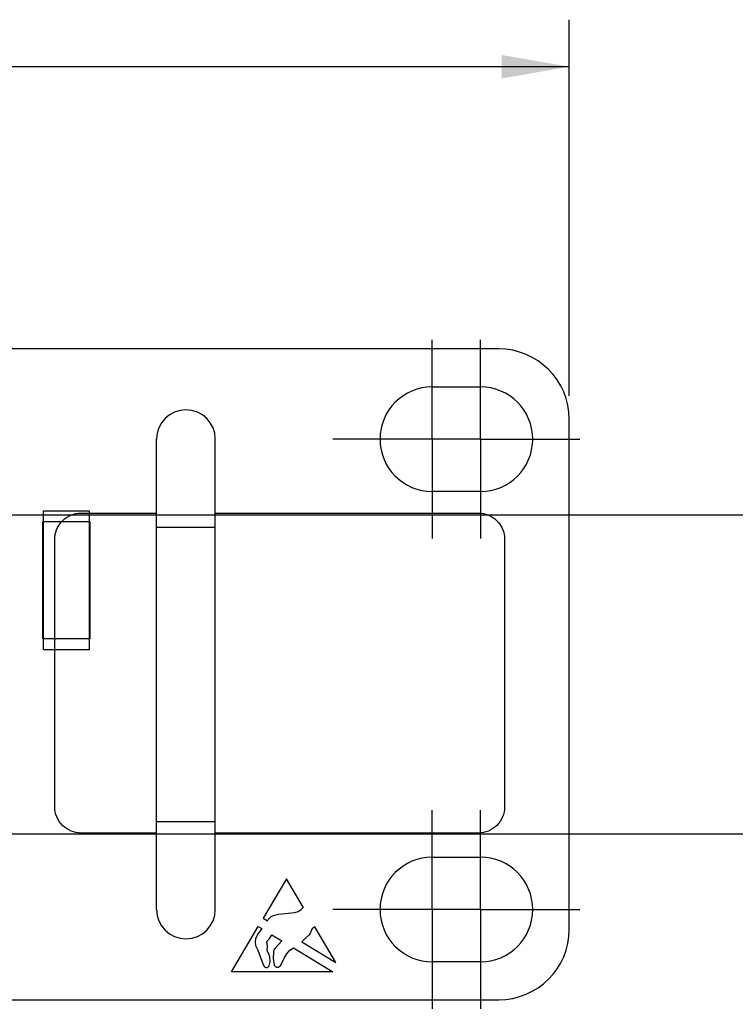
# Model space of a CAD drawing. Header units: inches. Extents: x 0 to 34, y 0 to 22.
# Tile 36 of 78: x 20.4 to 22.3, y 7.3 to 10. Entities that reach past the tile are written whole.
import ezdxf

# ---------------------------------------------------------------- set-up
doc = ezdxf.new("R2010")
doc.units = ezdxf.units.IN
doc.header["$LTSCALE"] = 1.87
doc.header["$MEASUREMENT"] = 0
doc.linetypes.add('CENTER', pattern=[0.6, 0.375, -0.075, 0.075, -0.075])
doc.layers.get('0').update_dxf_attribs({"linetype": 'CONTINUOUS'})
doc.layers.add('02___PRT_ALL_AXES', color=7, linetype='CONTINUOUS')
doc.layers.add('DIMENSIONS', color=7, linetype='CONTINUOUS')
doc.styles.get("Standard").update_dxf_attribs({"font": 'txt', "width": 0.8})
doc.dimstyles.new('DIMSTYLE_1', dxfattribs={"dimtxt": 0.125, "dimasz": 0.18, "dimexe": 0.125, "dimexo": 0.0625, "dimgap": 0.0625, "dimtad": 0, "dimtih": 1, "dimtoh": 1, "dimzin": 4, "dimdsep": 46, "dimtxsty": 'STANDARD', "dimblk": '_FILLED', "dimblk1": '_FILLED', "dimblk2": '_FILLED', "dimcen": 0.09, "dimadec": 0, "dimazin": 0, "dimtp": 0.001, "dimtm": 0.001, "dimtfac": 1, "dimtofl": 0, "dimtmove": 0, "dimatfit": 3, "dimldrblk": '_FILLED', "dimfxl": 1, "dimtolj": 1, "dimtzin": 4, "dimarcsym": 0})
doc.dimstyles.new('DIMSTYLE_2', dxfattribs={"dimtxt": 0.125, "dimasz": 0.18, "dimexe": 0.125, "dimexo": 0.0625, "dimgap": 0.09, "dimtad": 0, "dimtih": 1, "dimtoh": 1, "dimzin": 4, "dimdsep": 46, "dimtxsty": 'STANDARD', "dimblk": '_FILLED', "dimblk1": '_FILLED', "dimblk2": '_FILLED', "dimcen": 0.09, "dimadec": 0, "dimazin": 0, "dimtp": 0.001, "dimtm": 0.001, "dimtfac": 1, "dimtofl": 0, "dimtmove": 0, "dimatfit": 3, "dimldrblk": '_FILLED', "dimfxl": 1, "dimtolj": 1, "dimtzin": 4, "dimarcsym": 0})

# ---------------------------------------------------------------- blocks, each defined once
blk = doc.blocks.new('*D35')
at = {"layer": 'DIMENSIONS', "color": 2, "linetype": 'CONTINUOUS'}
blk.add_line((17.6532, 8.6476), (22.51, 8.6476), dxfattribs=at)
at = {"layer": 'DIMENSIONS', "color": 2, "linetype": 'CONTINUOUS', "insert": (22.5725, 8.7101), "char_height": 0.125, "width": 1.525, "attachment_point": 1, "line_spacing_factor": 0.9}
blk.add_mtext('12X 1.29{\\Ftxt.shx;\\W1.000000;\\H0.125000; }[32.7]', dxfattribs=at)
blk = doc.blocks.new('_FILLED')
at = {"color": 0, "linetype": 'BYBLOCK'}
blk.add_solid([(0, 0), (-1, 0.174), (-1, -0.174)], dxfattribs=at)
blk = doc.blocks.new('*D36')
at = {"layer": 'DIMENSIONS', "color": 2, "linetype": 'CONTINUOUS'}
blk.add_line((17.6532, 7.8), (22.51, 7.8), dxfattribs=at)
at = {"layer": 'DIMENSIONS', "color": 2, "linetype": 'CONTINUOUS', "insert": (22.5725, 7.8625), "char_height": 0.125, "width": 1.425, "attachment_point": 1, "line_spacing_factor": 0.9}
blk.add_mtext('12X .44{\\Ftxt.shx;\\W1.000000;\\H0.125000; }[11.2]', dxfattribs=at)
blk = doc.blocks.new('*D48')
at = {"layer": 'DIMENSIONS', "color": 2, "linetype": 'CONTINUOUS'}
for p, q in [((2.8225, 8.9638), (2.8225, 9.9638)), ((21.8225, 8.9638), (21.8225, 9.9638)), ((2.8225, 9.8388), (11.4975, 9.8388)), ((21.8225, 9.8388), (13.1475, 9.8388))]:
    blk.add_line(p, q, dxfattribs=at)
at = {"layer": 'DIMENSIONS', "color": 2, "linetype": 'CONTINUOUS', "xscale": 0.18, "yscale": 0.18, "zscale": 0.18, "rotation": 180}
blk.add_blockref('_FILLED', (2.8225, 9.8388), dxfattribs=at)
at = {"layer": 'DIMENSIONS', "color": 2, "linetype": 'CONTINUOUS', "xscale": 0.18, "yscale": 0.18, "zscale": 0.18}
blk.add_blockref('_FILLED', (21.8225, 9.8388), dxfattribs=at)
at = {"layer": 'DIMENSIONS', "color": 2, "linetype": 'CONTINUOUS', "insert": (12.3225, 9.9013), "char_height": 0.125, "width": 1.525, "attachment_point": 2, "line_spacing_factor": 0.9}
blk.add_mtext('(19.00{\\Ftxt.shx;\\W1.000000;\\H0.125000; }[482.6])', dxfattribs=at)

msp = doc.modelspace()

# ---------------------------------------------------------------- linework, layer by layer
at = {"color": 7, "linetype": 'CONTINUOUS'}
for p, q in [((21.635, 9.0888), (3.01, 9.0888)), ((21.8225, 7.5463), (21.8225, 8.9013)), ((20.7257, 7.5988), (20.7257, 8.8488)), ((20.8817, 7.5988), (20.8817, 8.8488)), ((20.425, 8.6588), (20.546, 8.6588)), ((20.425, 8.2888), (20.425, 8.6588)), ((20.546, 8.6588), (20.546, 8.2888)), ((20.423, 8.6298), (20.548, 8.6298)), ((20.423, 8.3178), (20.423, 8.6298)), ((20.548, 8.6298), (20.548, 8.3178)), ((20.7257, 8.6148), (20.8817, 8.6148)), ((20.546, 8.5983), (20.5465, 8.5983)), ((20.5465, 8.3483), (20.546, 8.3483)), ((20.548, 8.3178), (20.423, 8.3178)), ((20.546, 8.2888), (20.425, 8.2888)), ((20.7257, 7.8328), (20.8817, 7.8328)), ((3.01, 7.3588), (21.635, 7.3588))]:
    msp.add_line(p, q, dxfattribs=at)
at = {"color": 40, "linetype": 'CONTINUOUS'}
for p, q in [((20.5244, 8.6526), (20.7257, 8.6526)), ((20.8817, 8.6526), (21.5812, 8.6526)), ((20.455, 7.8714), (20.455, 8.5832)), ((21.6506, 8.5832), (21.6506, 7.8714)), ((20.7257, 7.8019), (20.5244, 7.8019)), ((21.5812, 7.8019), (20.8817, 7.8019)), ((21.0708, 7.6805), (21.0087, 7.5755)), ((21.1156, 7.6049), (21.0708, 7.6805)), ((21.0494, 7.5862), (21.0934, 7.5905)), ((21.0934, 7.5905), (21.1022, 7.5937)), ((21.1022, 7.5937), (21.1097, 7.5988)), ((21.1097, 7.5988), (21.1157, 7.605)), ((21.0087, 7.5755), (21.02, 7.5687)), ((21.02, 7.5687), (21.0223, 7.5724)), ((21.0223, 7.5724), (21.0264, 7.5764)), ((21.0264, 7.5764), (21.0305, 7.5801)), ((21.0305, 7.5801), (21.0362, 7.583)), ((21.0362, 7.583), (21.0494, 7.5862)), ((20.9247, 7.4335), (20.9958, 7.5537)), ((20.9958, 7.5537), (21.0054, 7.5479)), ((21.0007, 7.5418), (20.9959, 7.5347)), ((21.0054, 7.5479), (21.0007, 7.5418)), ((21.1361, 7.5418), (21.1336, 7.5354)), ((21.1381, 7.5463), (21.1361, 7.5418)), ((21.1402, 7.5492), (21.1381, 7.5463)), ((21.1463, 7.5529), (21.1402, 7.5492)), ((21.2024, 7.4582), (21.1463, 7.5529)), ((20.9889, 7.5211), (20.9878, 7.5126)), ((20.9878, 7.5126), (20.9883, 7.5035)), ((20.9924, 7.5289), (20.9889, 7.5211)), ((20.9959, 7.5347), (20.9924, 7.5289)), ((21.0187, 7.5136), (21.0266, 7.5229)), ((21.0208, 7.5011), (21.0187, 7.5136)), ((21.0266, 7.5229), (21.0321, 7.5317)), ((21.0321, 7.5317), (21.0588, 7.5156)), ((21.0588, 7.5156), (21.0405, 7.4964)), ((21.1154, 7.5165), (21.1118, 7.513)), ((21.1118, 7.513), (21.2024, 7.4582)), ((21.1226, 7.5236), (21.1154, 7.5165)), ((21.1302, 7.5308), (21.1226, 7.5236)), ((21.1336, 7.5354), (21.1302, 7.5308)), ((20.9883, 7.5035), (20.9945, 7.4908)), ((20.9945, 7.4908), (21.0017, 7.4716)), ((21.0192, 7.4895), (21.0208, 7.5011)), ((21.0238, 7.4802), (21.0192, 7.4895)), ((21.0363, 7.4851), (21.0352, 7.4687)), ((21.0377, 7.4919), (21.0363, 7.4851)), ((21.0405, 7.4964), (21.0377, 7.4919)), ((21.0718, 7.4811), (21.0799, 7.4906)), ((21.0799, 7.4906), (21.0896, 7.4969)), ((21.0896, 7.4969), (21.1943, 7.4335)), ((21.0017, 7.4716), (21.0086, 7.4526)), ((21.0265, 7.473), (21.0238, 7.4802)), ((21.0247, 7.4492), (21.0271, 7.4603)), ((21.0271, 7.4603), (21.0265, 7.473)), ((21.0352, 7.4687), (21.0385, 7.4506)), ((21.0563, 7.4511), (21.065, 7.4691)), ((21.065, 7.4691), (21.0718, 7.4811)), ((21.1943, 7.4335), (20.9247, 7.4335)), ((21.0086, 7.4526), (21.0127, 7.4461)), ((21.0127, 7.4461), (21.0163, 7.4444)), ((21.0163, 7.4444), (21.0208, 7.4449)), ((21.0208, 7.4449), (21.0247, 7.4492)), ((21.0385, 7.4506), (21.0433, 7.4453)), ((21.0433, 7.4453), (21.0499, 7.4452)), ((21.0499, 7.4452), (21.0563, 7.4511))]:
    msp.add_line(p, q, dxfattribs=at)
at = {"color": 7, "linetype": 'CONTINUOUS'}
for centre, radius, start, end in [((21.635, 8.9013), 0.1875, 0, 90), ((20.8037, 8.8488), 0.078, 0, 180), ((20.8037, 7.5988), 0.078, 180, 360), ((21.635, 7.5463), 0.1875, 270, 360)]:
    msp.add_arc(centre, radius, start, end, dxfattribs=at)
at = {"color": 40, "linetype": 'CONTINUOUS'}
msp.add_open_spline([(20.4731, 8.6298), (20.4738, 8.6306), (20.4872, 8.6447), (20.5067, 8.6526), (20.5244, 8.6526)], degree=3, knots=[0, 0, 0, 0, 0.057308, 1, 1, 1, 1], dxfattribs=at)
for points in [[(21.5812, 8.6526), (21.5989, 8.6526), (21.6357, 8.6377), (21.6506, 8.6009), (21.6506, 8.5832)], [(20.455, 8.5832), (20.455, 8.5998), (20.4616, 8.617), (20.4731, 8.6298)], [(20.5244, 7.8019), (20.5067, 7.8019), (20.4699, 7.8168), (20.455, 7.8537), (20.455, 7.8714)], [(21.6506, 7.8714), (21.6506, 7.8537), (21.6357, 7.8168), (21.5989, 7.8019), (21.5812, 7.8019)]]:
    msp.add_open_spline(points, degree=3, dxfattribs=at)
at = {"layer": '02___PRT_ALL_AXES', "color": 7, "linetype": 'CENTER'}
for p, q in [((21.4585, 8.8488), (21.4585, 9.1128)), ((21.5865, 8.8488), (21.5865, 9.1128)), ((21.3225, 8.8488), (21.1945, 8.8488)), ((21.5865, 8.8488), (21.3225, 8.8488)), ((21.4585, 8.8488), (21.4585, 8.5848)), ((21.5865, 8.8488), (21.7225, 8.8488)), ((21.5865, 8.8488), (21.5865, 8.5848)), ((21.7225, 8.8488), (21.8505, 8.8488)), ((21.4585, 7.5988), (21.4585, 7.8628)), ((21.5865, 7.5988), (21.5865, 7.8628)), ((21.3225, 7.5988), (21.1945, 7.5988)), ((21.5865, 7.5988), (21.3225, 7.5988)), ((21.4585, 7.5988), (21.4585, 7.3348)), ((21.5865, 7.5988), (21.7225, 7.5988)), ((21.5865, 7.5988), (21.5865, 7.3348)), ((21.7225, 7.5988), (21.8505, 7.5988))]:
    msp.add_line(p, q, dxfattribs=at)
at = {"layer": '02___PRT_ALL_AXES', "color": 7, "linetype": 'CONTINUOUS'}
for p, q in [((21.4585, 8.9878), (21.5865, 8.9878)), ((21.5865, 8.7098), (21.4585, 8.7098)), ((20.425, 8.5163), (20.423, 8.5143)), ((20.5465, 8.5298), (20.546, 8.5298)), ((20.425, 8.4313), (20.423, 8.4333)), ((20.425, 8.4308), (20.423, 8.4328)), ((20.5465, 8.4178), (20.546, 8.4178)), ((21.4585, 7.7378), (21.5865, 7.7378)), ((21.5865, 7.4598), (21.4585, 7.4598))]:
    msp.add_line(p, q, dxfattribs=at)
for centre, start, end in [((21.4585, 8.8488), 90, 270), ((21.5865, 8.8488), 270, 90), ((21.4585, 7.5988), 90, 270), ((21.5865, 7.5988), 270, 90)]:
    msp.add_arc(centre, 0.139, start, end, dxfattribs=at)

# ---------------------------------------------------------------- dimensions: what is measured, and where the dimension line sits
at = {"layer": 'DIMENSIONS', "color": 2, "linetype": 'CONTINUOUS'}
dim = msp.add_linear_dim(base=(21.8225, 9.8388), p1=(2.8225, 8.9013), p2=(21.8225, 8.9013), text='(<>)', dimstyle='DIMSTYLE_1', dxfattribs=at)
dim.commit()
dim.dimension.update_dxf_attribs({"geometry": '*D48', "text_midpoint": (12.3225, 9.8388), "dimtype": 160})
for feature_location, picture, middle in [((17.6532, 8.6476), '*D35', (23.335, 8.6476)), ((17.6532, 7.8), '*D36', (23.285, 7.8))]:
    dim = msp.add_ordinate_dim(feature_location=feature_location, offset=(4.8568, 0), dtype=0, origin=(17.5907, 7.3588), text='12X <>', dimstyle='DIMSTYLE_2', override={"dimtad": 1, "dimtih": 0, "dimtoh": 0}, dxfattribs=at)
    dim.commit()
    dim.dimension.update_dxf_attribs({"geometry": picture, "text_midpoint": middle})

doc.saveas('drawing.dxf')
